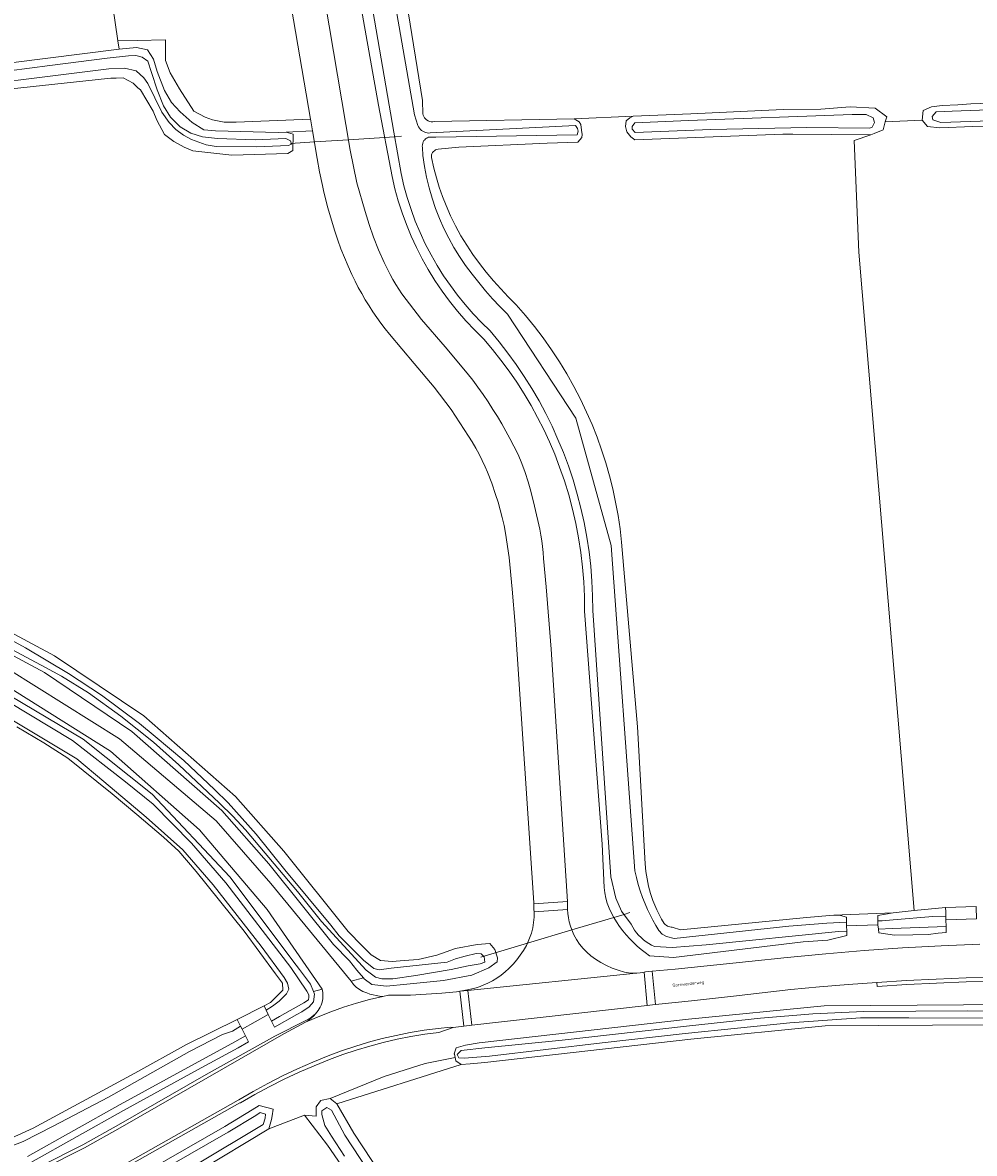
# Model space of a CAD drawing. Header units: metres. Extents: x 229229 to 231729, y 593167 to 595667.
# Tile 13 of 256: x 229890 to 230032, y 593499 to 593667. Entities that reach past the tile are written whole.
import ezdxf
from ezdxf.enums import TextEntityAlignment as Align

# ---------------------------------------------------------------- set-up
doc = ezdxf.new("R2010")
doc.units = ezdxf.units.M
for name, color, linetype, lineweight in [('B-WE-GR-BOUWLAND-GV', 80, 'Continuous', 13), ('B-WE-GR-GRAS-GV', 60, 'Continuous', 13), ('B-WE-GR-GROENVOORZIENING-GV', 80, 'Continuous', 18), ('B-WE-KW-KUNSTWERK_DUIKER-G', 170, 'Continuous', 18), ('B-WE-OG-TERREIN_CULTUURSCHEIDING-GV', 7, 'Continuous', 18), ('B-WE-OG-TOPOGRAFIE-T18', 10, 'Continuous', 18), ('B-WE-OG-WATER-GV', 130, 'Continuous', 18), ('B-WE-OG-WATER_SLOOT-GV', 120, 'Continuous', 18), ('B-WE-VH-VERHARDING_ASFALT-GV', 252, 'Continuous', 18), ('B-WE-VH-VERHARDING_GESLOTEN-GV', 252, 'Continuous', 18), ('B-WE-VH-VERHARDING_HALFVERHARDING-GV', 252, 'Continuous', 18)]:
    doc.layers.add(name, color=color, linetype=linetype, lineweight=lineweight)
doc.styles.add('NLCS-ISO-M250-T18', font='NLCS-ISO.ttf', dxfattribs={"height": 0.45})

msp = doc.modelspace()

# ---------------------------------------------------------------- linework, layer by layer
at = {"layer": 'B-WE-GR-BOUWLAND-GV'}
msp.add_lwpolyline([(229938.857, 593495.394), (229935.754, 593499.875), (229932.331, 593504.353), (229926.994, 593502.308), (229916.597, 593496.046)], dxfattribs=at)
at = {"layer": 'B-WE-GR-GRAS-GV'}
for points in [[(229787.692, 593647.948), (229792.243, 593647.742), (229792.12, 593648.76), (229791.75, 593650.996), (229794.854, 593651.403), (229800.78, 593651.43), (229809.208, 593651.896), (229831.884, 593654.672), (229861.64, 593657.927), (229904.649, 593663.34), (229904.479, 593664.62), (229898.933, 593702.555)], [(229945.375, 593683.796), (229948.34, 593665.518), (229949.903, 593655.68), (229949.995, 593653.725), (229950.044, 593653.514), (229950.124, 593653.314), (229950.233, 593653.128), (229950.37, 593652.961), (229950.531, 593652.817), (229950.746, 593652.682), (229950.982, 593652.587), (229951.231, 593652.536), (229951.485, 593652.531), (229951.736, 593652.572), (229972.537, 593652.97), (229981.38, 593653.355), (229989.943, 593653.728), (230003.735, 593654.367), (230009.342, 593654.424), (230013.717, 593654.767), (230017.476, 593654.576), (230019.192, 593653.282), (230018.968, 593652.491), (230024.467, 593652.769), (230024.655, 593654.217), (230025.865, 593654.756), (230027.458, 593654.935), (230029.782, 593655.026), (230031.753, 593655.181), (230048.43, 593655.82)], [(229878.377, 593581.757), (229895.029, 593572.844), (229908.346, 593563.892), (229922.032, 593551.854), (229929.214, 593543.711), (229938.813, 593531.736), (229940.922, 593529.617), (229942.26, 593528.252), (229943.674, 593527.429), (229945.392, 593527.257), (229947.174, 593527.397), (229949.267, 593527.54), (229952.086, 593528.184), (229954.842, 593529.186), (229958.076, 593529.802), (229959.967, 593529.938), (229960.742, 593529.05), (229961.106, 593527.82), (229961.06, 593527.205), (229959.801, 593526.293), (229957.279, 593525.223), (229953.056, 593524.447), (229947.602, 593523.861), (229944.564, 593523.6), (229942.346, 593523.834), (229941.243, 593524.674), (229941.111, 593524.832), (229939.258, 593524.317), (229939.624, 593523.847), (229940.049, 593523.43), (229940.526, 593523.073), (229941.046, 593522.783), (229941.6, 593522.564), (229942.07, 593522.41), (229942.547, 593522.283), (229943.031, 593522.181), (229943.519, 593522.107), (229944.011, 593522.059), (229944.841, 593522.23), (229948.113, 593522.222), (229952.808, 593522.54), (229954.992, 593522.75), (229955.247, 593522.792), (229956.646, 593523.02), (229957.306, 593523.163), (229957.913, 593523.33), (229958.51, 593523.528), (229959.097, 593523.756), (229959.671, 593524.015), (229960.355, 593524.373), (229961.016, 593524.773), (229961.649, 593525.215), (229962.253, 593525.697), (229962.825, 593526.216), (229963.43, 593526.839), (229963.995, 593527.499), (229964.518, 593528.193), (229964.997, 593528.918), (229965.429, 593529.672), (229965.589, 593529.986), (229965.911, 593530.723), (229966.172, 593531.483), (229966.37, 593532.262), (229966.503, 593533.055), (229966.572, 593533.856), (229966.574, 593534.66), (229966.552, 593535.037), (229966.544, 593535.879), (229966.543, 593536.035), (229963.74, 593577.534), (229963.306, 593582.78), (229962.836, 593587.516), (229962.333, 593591.147), (229962.093, 593592.318), (229961.824, 593593.484), (229961.525, 593594.642), (229961.197, 593595.792), (229960.84, 593596.933), (229960.261, 593598.599), (229959.62, 593600.243), (229959.276, 593601.055), (229958.844, 593602.005), (229958.381, 593602.939), (229957.885, 593603.857), (229957.359, 593604.758), (229956.802, 593605.641), (229954.202, 593609.624), (229951.677, 593612.95), (229948.685, 593616.469), (229944.989, 593620.832), (229944.341, 593621.646), (229943.713, 593622.476), (229943.105, 593623.321), (229942.518, 593624.18), (229941.952, 593625.053), (229941.393, 593625.962), (229940.857, 593626.885), (229940.344, 593627.821), (229939.854, 593628.77), (229939.387, 593629.73), (229938.811, 593630.997), (229938.267, 593632.278), (229937.757, 593633.572), (229937.281, 593634.88), (229936.838, 593636.199), (229936.478, 593637.352), (229935.809, 593639.673), (229935.211, 593642.013), (229934.979, 593643.018), (229934.562, 593645.037), (229934.209, 593647.068), (229933.522, 593651.15), (229929.602, 593650.974), (229930.638, 593650.661), (229930.596, 593648.227), (229929.809, 593647.796), (229921.476, 593647.551), (229915.665, 593648.193), (229914.348, 593648.734), (229912.799, 593649.583), (229911.451, 593650.636), (229910.262, 593652.767), (229909.743, 593654.081), (229907.862, 593657.289), (229907.46, 593657.595), (229906.751, 593658.277), (229905.242, 593659.086), (229904.216, 593659.035), (229903.432, 593659.013), (229902.933, 593658.981), (229869.125, 593655.325)], [(230039.237, 593651.916), (230032.031, 593651.82), (230027.141, 593651.634), (230025.301, 593651.832), (230024.467, 593652.769), (230018.968, 593652.491), (230018.644, 593651.344), (230017.339, 593650.79), (230016.829, 593650.58), (230014.327, 593649.727), (230015.015, 593633.059), (230023.302, 593534.847), (230027.979, 593535.31), (230032.54, 593535.483)], [(229889.524, 593501.36), (229891.83, 593502.38), (229907.015, 593510.615), (229914.724, 593514.887), (229922.276, 593518.627), (229926.28, 593520.644), (229927.255, 593521.136), (229929.09, 593522.972), (229929.025, 593524.009), (229928.011, 593525.413), (229923.303, 593531.765), (229916.14, 593540.666), (229913.549, 593543.733), (229911.26, 593545.807), (229907.308, 593549.178), (229903.637, 593552.289), (229896.985, 593557.604), (229893.422, 593559.894), (229889.405, 593562.249)], [(230076.589, 593479.578), (230076.324, 593502.861), (230074.676, 593519.336), (230067.748, 593518.747), (230065.21, 593518.433), (230060.346, 593518.275), (230058.12, 593517.955), (230010.031, 593517.661), (229989.948, 593515.689), (229959.208, 593512.197), (229957.035, 593511.985), (229955.711, 593511.891), (229937.137, 593506.024), (229939.682, 593501.659), (229945.059, 593493.477)]]:
    msp.add_lwpolyline(points, dxfattribs=at)
for points in [[(229933.266, 593652.67), (229933.222, 593652.928), (229922.12, 593652.461), (229920.321, 593652.461), (229918.574, 593652.832), (229917.516, 593653.202), (229915.823, 593654.102), (229913.653, 593657.435), (229912.277, 593659.817), (229911.589, 593661.669), (229911.589, 593664.738), (229907.372, 593664.668), (229904.479, 593664.62), (229904.649, 593663.34), (229907.25, 593663.593), (229908.875, 593663.231), (229909.795, 593661.849), (229910.341, 593660.017), (229911.408, 593657.2), (229912.48, 593655.414), (229913.75, 593653.986), (229915.575, 593652.438), (229917.281, 593651.345), (229919.013, 593651.173), (229928.398, 593650.92), (229929.602, 593650.974), (229933.522, 593651.15)], [(230015.015, 593633.059), (230014.327, 593649.727), (230016.829, 593650.58), (230005.191, 593650.693), (230003.678, 593650.677), (229981.632, 593649.832), (229981.018, 593650.283), (229980.392, 593651.042), (229980.223, 593651.812), (229980.295, 593652.643), (229980.849, 593653.088), (229981.38, 593653.355), (229972.537, 593652.97), (229973.316, 593652.527), (229973.535, 593652.138), (229973.668, 593651.285), (229973.771, 593650.62), (229973.705, 593650.154), (229973.109, 593649.505), (229968.524, 593649.329), (229955.361, 593648.754), (229952.248, 593648.416), (229952.052, 593648.383), (229951.866, 593648.314), (229951.696, 593648.212), (229951.548, 593648.081), (229951.426, 593647.925), (229951.34, 593647.758), (229951.284, 593647.579), (229951.26, 593647.393), (229951.27, 593647.206), (229951.632, 593645.593), (229952.006, 593644.176), (229952.434, 593642.774), (229952.915, 593641.39), (229953.448, 593640.025), (229954.118, 593638.496), (229954.854, 593636.998), (229955.654, 593635.533), (229956.517, 593634.105), (229957.441, 593632.715), (229958.425, 593631.366), (229959.442, 593630.075), (229960.499, 593628.815), (229961.594, 593627.588), (229962.726, 593626.395), (229963.894, 593625.238), (229965.303, 593623.63), (229966.656, 593621.973), (229967.951, 593620.271), (229969.186, 593618.525), (229970.361, 593616.737), (229971.472, 593614.91), (229972.521, 593613.046), (229973.504, 593611.147), (229974.421, 593609.214), (229975.224, 593607.362), (229975.968, 593605.485), (229976.649, 593603.584), (229977.268, 593601.663), (229977.824, 593599.722), (229978.317, 593597.764), (229978.745, 593595.791), (229979.109, 593593.805), (229979.408, 593591.808), (229979.642, 593589.803), (229982.009, 593562.291), (229983.172, 593541.806), (229983.269, 593540.692), (229983.432, 593539.585), (229983.662, 593538.49), (229983.956, 593537.411), (229984.315, 593536.352), (229984.596, 593535.642), (229984.905, 593534.945), (229985.243, 593534.261), (229985.608, 593533.591), (229986.001, 593532.937), (229986.128, 593532.798), (229986.271, 593532.675), (229986.503, 593532.531), (229986.667, 593532.46), (229986.838, 593532.409), (229987.014, 593532.379), (229987.193, 593532.369), (229988.409, 593531.968), (230006.702, 593533.792), (230009.524, 593534.01), (230011.279, 593534.163), (230020.18, 593534.538), (230023.302, 593534.847)], [(230032.561, 593534.893), (230032.54, 593535.483), (230027.979, 593535.31), (230027.997, 593534.674), (230028.017, 593534.004), (230028.033, 593533.46), (230032.606, 593533.623), (230032.588, 593534.132)], [(230017.847, 593534.122), (230020.18, 593534.538), (230011.279, 593534.163), (230012.32, 593534.134), (230013.169, 593533.872), (230013.196, 593533.107), (230013.214, 593532.596), (230017.887, 593532.735), (230017.87, 593533.319)], [(229922.276, 593518.627), (229922.78, 593517.618), (229923.001, 593517.176), (229926.896, 593519.378), (229926.585, 593520.017), (229926.28, 593520.644)], [(229937.137, 593506.024), (229955.711, 593511.891), (229954.908, 593512.463), (229954.792, 593512.96), (229950.302, 593512.046), (229944.224, 593510.094), (229936.129, 593506.811)]]:
    msp.add_lwpolyline(points, close=True, dxfattribs=at)
at = {"layer": 'B-WE-GR-GROENVOORZIENING-GV'}
for points in [[(230032.606, 593533.623), (230028.033, 593533.46), (230028.062, 593532.493), (230028.089, 593531.565), (230026.86, 593531.472), (230025.443, 593531.308), (230023.093, 593531.23), (230020.377, 593531.189), (230018.009, 593531.516), (230017.954, 593532.063), (230017.887, 593532.735), (230013.214, 593532.596), (230013.243, 593531.796), (230013.266, 593531.157), (230010.385, 593530.424), (230006.725, 593530.211), (229987.377, 593527.845), (229983.803, 593528.129), (229983.171, 593528.58), (229982.559, 593529.058), (229981.969, 593529.563), (229981.401, 593530.093), (229980.857, 593530.647), (229980.324, 593531.24), (229979.819, 593531.857), (229979.342, 593532.496), (229978.894, 593533.156), (229978.476, 593533.835), (229978.115, 593534.482), (229977.77, 593535.207), (229977.489, 593535.96), (229977.274, 593536.733), (229977.127, 593537.523), (229977.048, 593538.322), (229976.756, 593544.773), (229974.11, 593579.519), (229974.09, 593581.713), (229973.992, 593583.905), (229973.814, 593586.092), (229973.558, 593588.271), (229973.223, 593590.44), (229972.81, 593592.595), (229972.319, 593594.734), (229971.752, 593596.853), (229971.108, 593598.951), (229970.389, 593601.024), (229969.659, 593602.916), (229968.865, 593604.782), (229968.01, 593606.621), (229967.094, 593608.43), (229966.118, 593610.208), (229965.083, 593611.952), (229963.991, 593613.661), (229962.842, 593615.332), (229961.638, 593616.964), (229960.381, 593618.555), (229959.071, 593620.103), (229957.709, 593621.433), (229956.403, 593622.818), (229955.155, 593624.254), (229953.966, 593625.741), (229952.839, 593627.274), (229951.776, 593628.853), (229950.778, 593630.473), (229949.863, 593632.102), (229949.015, 593633.766), (229948.234, 593635.462), (229947.522, 593637.189), (229946.88, 593638.942), (229946.308, 593640.72), (229945.808, 593642.52), (229945.381, 593644.338), (229943.339, 593655.024), (229934.945, 593702.295)], [(229934.73, 593674.224), (229939.152, 593648.286), (229940.136, 593643.405), (229941.356, 593639.127), (229941.954, 593637.2), (229942.627, 593635.297), (229943.375, 593633.413), (229944.2, 593631.551), (229945.097, 593629.723), (229945.496, 593628.985), (229945.924, 593628.262), (229946.379, 593627.557), (229946.862, 593626.871), (229949.796, 593623.031), (229953.32, 593618.955), (229956.609, 593615.04), (229957.414, 593613.984), (229958.198, 593612.914), (229958.962, 593611.828), (229959.705, 593610.728), (229960.428, 593609.615), (229961.094, 593608.546), (229961.74, 593607.466), (229962.367, 593606.374), (229962.975, 593605.271), (229963.563, 593604.158), (229964.192, 593602.866), (229964.76, 593601.545), (229965.266, 593600.2), (229965.708, 593598.832), (229966.086, 593597.445), (229966.637, 593595.167), (229967.421, 593591.741), (229967.595, 593590.881), (229967.736, 593590.016), (229967.845, 593589.145), (229967.922, 593588.272), (229967.966, 593587.396), (229968.383, 593583.126), (229969.109, 593573.863), (229971.542, 593536.226), (229971.558, 593535.036), (229971.603, 593534.406), (229971.691, 593533.781), (229971.82, 593533.163), (229971.991, 593532.556), (229972.203, 593531.961), (229972.521, 593531.246), (229972.915, 593530.531), (229973.369, 593529.853), (229973.882, 593529.218), (229974.448, 593528.63), (229975.063, 593528.093), (229975.722, 593527.612), (229976.534, 593527.112), (229977.378, 593526.668), (229978.25, 593526.282), (229979.145, 593525.956), (229980.061, 593525.691), (229980.643, 593525.573), (229981.233, 593525.512), (229981.826, 593525.507), (229981.889, 593525.513), (229982.418, 593525.56), (229983.001, 593525.67), (229983.184, 593525.717), (229984.206, 593525.814), (229987.634, 593526.142), (229998.628, 593527.269), (230004.354, 593527.879), (230010.087, 593528.419), (230015.826, 593528.887), (230021.571, 593529.283), (230027.32, 593529.608), (230033.073, 593529.862)], [(229778.32, 593644.779), (229797.264, 593630.062), (229820.582, 593612.091), (229862.253, 593580.291), (229870.349, 593575.44), (229886.59, 593567.944), (229899.306, 593560.435), (229909.601, 593552.218), (229921.183, 593539.886), (229931.06, 593526.732), (229931.58, 593526.048), (229933.237, 593523.903), (229933.668, 593522.773), (229934.977, 593523.115), (229926.731, 593534.994), (229916.658, 593546.917), (229903.359, 593558.622), (229887.306, 593568.731), (229868.033, 593578.33), (229851.368, 593589.819), (229808.984, 593623.13), (229763.586, 593658.394)], [(229888.203, 593570.836), (229904.717, 593560.486), (229919.12, 593548.259), (229927.292, 593538.918), (229939.258, 593524.317), (229941.111, 593524.832), (229940.148, 593525.987), (229939.04, 593527.354), (229936.636, 593529.816), (229926.999, 593541.838), (229919.976, 593549.801), (229906.573, 593561.589), (229893.522, 593570.362), (229876.904, 593579.255)], [(229893.041, 593496.766), (229899.248, 593499.91), (229904.574, 593502.902), (229917.647, 593510.398), (229927.868, 593516.123), (229932.538, 593518.482), (229932.845, 593518.647), (229933.143, 593518.829), (229933.429, 593519.027), (229933.704, 593519.242), (229933.966, 593519.472), (229934.156, 593519.708), (229934.334, 593519.953), (229934.5, 593520.207), (229934.653, 593520.468), (229934.793, 593520.737), (229934.942, 593521.197), (229935.036, 593521.672), (229935.074, 593522.154), (229935.054, 593522.637), (229934.977, 593523.115), (229933.668, 593522.773), (229933.807, 593522.409), (229933.656, 593521.232), (229933.002, 593520.509), (229931.915, 593519.768), (229931.188, 593519.371), (229927.831, 593517.46), (229927.392, 593518.361), (229926.896, 593519.378), (229923.001, 593517.176), (229923.505, 593516.167), (229923.953, 593515.272), (229922.407, 593514.399), (229916.341, 593511.083), (229905.3, 593505.048), (229891.468, 593497.297)], [(230035.482, 593524.306), (230031.052, 593524.21), (230026.623, 593524.05), (230022.197, 593523.828), (230017.774, 593523.542), (230017.731, 593524.14), (230013.444, 593523.826), (230009.161, 593523.466), (230004.882, 593523.061), (230000.607, 593522.609), (229996.338, 593522.111), (229990.059, 593521.393), (229984.687, 593520.835), (229984.648, 593520.831), (229983.458, 593520.697), (229957.307, 593517.75), (229956.095, 593517.615), (229954.485, 593517.434), (229952.368, 593516.693), (229950.279, 593516.413), (229948.2, 593516.068), (229946.133, 593515.657), (229944.08, 593515.181), (229942.044, 593514.64), (229940.025, 593514.035), (229938.026, 593513.366), (229936.05, 593512.634), (229933.761, 593511.717), (229931.499, 593510.736), (229929.265, 593509.693), (229927.06, 593508.589), (229924.888, 593507.423), (229922.748, 593506.198), (229922.669, 593506.157), (229904.266, 593495.77)], [(229905.973, 593494.359), (229920.407, 593502.653), (229924.531, 593505.127), (229925.536, 593505.798), (229927.632, 593505.231), (229927.488, 593504.257), (229927.405, 593503.699), (229926.994, 593502.308), (229932.331, 593504.353), (229934.047, 593504.209), (229934.034, 593505.56), (229934.695, 593506.484), (229934.726, 593506.527), (229936.129, 593506.811), (229944.224, 593510.094), (229950.302, 593512.046), (229954.792, 593512.96), (229954.675, 593513.457), (229954.668, 593513.488), (229954.943, 593514.383), (229956.33, 593514.789), (229958.395, 593515.107), (229989.612, 593518.671), (230009.87, 593520.659), (230058.346, 593520.971)]]:
    msp.add_lwpolyline(points, dxfattribs=at)
at = {"layer": 'B-WE-KW-KUNSTWERK_DUIKER-G'}
for points in [[(229946.799, 593650.355), (229945.756, 593650.289), (229944.262, 593650.194), (229938.885, 593649.854), (229933.794, 593649.531), (229930.213, 593649.304)], [(229980.859, 593534.546), (229979.998, 593534.289), (229978.476, 593533.835), (229972.203, 593531.961), (229965.589, 593529.986), (229958.647, 593527.913)]]:
    msp.add_lwpolyline(points, dxfattribs=at)
at = {"layer": 'B-WE-OG-TERREIN_CULTUURSCHEIDING-GV'}
msp.add_lwpolyline([(229898.933, 593702.555), (229904.479, 593664.62), (229907.372, 593664.668), (229911.589, 593664.738), (229911.589, 593661.669), (229912.277, 593659.817), (229913.653, 593657.435), (229915.823, 593654.102), (229917.516, 593653.202), (229918.574, 593652.832), (229920.321, 593652.461), (229922.12, 593652.461), (229933.222, 593652.928), (229924.961, 593701.202)], dxfattribs=at)
at = {"layer": 'B-WE-OG-WATER-GV'}
for points in [[(229935.128, 593711.805), (229945.636, 593650.956), (229946.741, 593644.79), (229947.158, 593642.989), (229947.651, 593641.207), (229948.217, 593639.447), (229948.855, 593637.712), (229949.566, 593636.005), (229950.346, 593634.329), (229951.196, 593632.687), (229952.113, 593631.082), (229953.068, 593629.56), (229954.083, 593628.078), (229955.158, 593626.638), (229956.29, 593625.242), (229957.477, 593623.894), (229958.718, 593622.594), (229960.01, 593621.346), (229961.371, 593619.708), (229962.676, 593618.024), (229963.923, 593616.298), (229965.112, 593614.53), (229966.242, 593612.724), (229967.309, 593610.881), (229968.315, 593609.004), (229969.257, 593607.093), (229970.134, 593605.152), (229970.946, 593603.183), (229971.691, 593601.187), (229972.389, 593599.104), (229973.015, 593596.997), (229973.567, 593594.87), (229974.046, 593592.725), (229974.45, 593590.565), (229974.779, 593588.392), (229975.032, 593586.209), (229975.21, 593584.019), (229975.312, 593581.824), (229975.338, 593579.626), (229978.024, 593539.884), (229978.754, 593536.69), (229979.635, 593534.793), (229981.052, 593532.822), (229981.286, 593532.38), (229981.553, 593531.956), (229981.851, 593531.553), (229982.177, 593531.173), (229982.531, 593530.819), (229982.898, 593530.502), (229983.286, 593530.211), (229983.694, 593529.95), (229984.12, 593529.718), (229984.561, 593529.518), (229987.192, 593529.358), (229992.243, 593529.729), (230012.022, 593531.727), (230013.243, 593531.796), (230013.214, 593532.596), (230013.196, 593533.107), (230010.236, 593532.973), (230004.565, 593532.522), (229987.475, 593530.68), (229986.336, 593530.989), (229985.681, 593531.329), (229985.211, 593531.867), (229984.749, 593532.635), (229984.312, 593533.417), (229983.9, 593534.212), (229983.514, 593535.021), (229983.153, 593535.841), (229982.77, 593536.804), (229982.421, 593537.781), (229982.11, 593538.769), (229981.835, 593539.769), (229981.597, 593540.778), (229978.09, 593589.314), (229972.817, 593608.33), (229962.597, 593623.835), (229961.479, 593624.971), (229960.391, 593626.135), (229959.334, 593627.326), (229958.307, 593628.545), (229957.313, 593629.79), (229956.356, 593631.079), (229955.457, 593632.409), (229954.617, 593633.777), (229953.839, 593635.181), (229953.123, 593636.618), (229952.472, 593638.085), (229951.887, 593639.579), (229951.36, 593641.122), (229950.903, 593642.687), (229950.517, 593644.271), (229950.203, 593645.87), (229949.96, 593647.482), (229949.918, 593648.674), (229949.897, 593648.889), (229949.91, 593649.106), (229949.957, 593649.318), (229950.037, 593649.52), (229950.148, 593649.706), (229950.258, 593649.842), (229950.384, 593649.963), (229950.525, 593650.066), (229950.677, 593650.151), (229950.84, 593650.216), (229951.906, 593650.211), (229973.003, 593650.59), (229973.158, 593651.116), (229973.048, 593651.541), (229972.768, 593651.963), (229951.056, 593650.853), (229950.831, 593650.848), (229950.607, 593650.872), (229950.387, 593650.924), (229950.176, 593651.003), (229949.976, 593651.108), (229949.79, 593651.239), (229949.621, 593651.393), (229949.474, 593651.567), (229949.35, 593651.758), (229949.251, 593651.964), (229948.718, 593653.58), (229932.307, 593747.725)], [(229875.291, 593656.944), (229903.143, 593660.429), (229905.482, 593660.536), (229907.199, 593660.128), (229908.358, 593659.097), (229908.938, 593658.239), (229911.035, 593653.962), (229912.13, 593652.438), (229913.096, 593651.364), (229914.255, 593650.505), (229915.457, 593649.882), (229917.624, 593649.066), (229919.127, 593648.852), (229925.175, 593648.791), (229929.95, 593648.965), (229930.374, 593649.168), (229930.242, 593649.681), (229929.519, 593650.046), (229924.964, 593649.844), (229919.33, 593650.032), (229917.077, 593650.295), (229915.349, 593650.821), (229913.771, 593651.76), (229912.307, 593653.226), (229911.292, 593654.917), (229910.316, 593657.284), (229909.489, 593659.877), (229908.926, 593661.568), (229908.079, 593662.15), (229907.134, 593662.407), (229906.04, 593662.365), (229902.885, 593661.999), (229894.341, 593660.935), (229885.174, 593659.728)], [(230088.864, 593656.317), (230028.944, 593654.117), (230026.578, 593654.004), (230025.977, 593653.29), (230026.052, 593652.802), (230027.254, 593652.426), (230052.232, 593653.253)], [(229888.021, 593574.17), (229893.661, 593571.135), (229896.077, 593569.846), (229900.11, 593567.336), (229904.896, 593563.857), (229909.79, 593559.971), (229913.581, 593556.618), (229919.643, 593550.894), (229921.618, 593548.94), (229923.528, 593546.9), (229931.282, 593537.709), (229934.845, 593533.243), (229941.536, 593525.952), (229942.931, 593524.922), (229943.833, 593524.664), (229945.485, 593524.664), (229948.919, 593525.179), (229954.227, 593526.043), (229956.755, 593526.612), (229958.532, 593526.909), (229959.238, 593527.182), (229959.147, 593527.979), (229958.691, 593528.412), (229957.94, 593528.458), (229956.277, 593528.048), (229954.842, 593527.66), (229953.614, 593527.176), (229945.238, 593526.253), (229943.456, 593526.039), (229942.641, 593526.232), (229941.138, 593527.456), (229937.49, 593531.106), (229936.245, 593532.695), (229929.389, 593540.942), (229925.111, 593546.231), (229920.938, 593550.945), (229918.877, 593552.921), (229914.291, 593557.256), (229910.02, 593560.842), (229907.702, 593562.753), (229902.033, 593566.991), (229897.113, 593570.222), (229890.69, 593574.055), (229885.018, 593577.136)], [(229886.34, 593564.655), (229898.352, 593557.473), (229902.396, 593554.108), (229908.669, 593548.815), (229914.187, 593543.938), (229918.674, 593538.691), (229925.853, 593529.551), (229929.281, 593524.889), (229929.777, 593524.009), (229929.962, 593523.145), (229929.617, 593522.416), (229928.555, 593521.342), (229927.531, 593520.614), (229926.585, 593520.017), (229926.896, 593519.378), (229927.392, 593518.361), (229928.603, 593519.044), (229932.23, 593521.118), (229932.909, 593521.525), (229932.983, 593521.932), (229932.958, 593522.29), (229932.662, 593522.834), (229930.292, 593526.389), (229920.577, 593539.015), (229915.459, 593544.913), (229909.746, 593550.713), (229905.621, 593554.064), (229897.712, 593560.223), (229888.038, 593566.045)], [(230044.963, 593519.817), (230031.289, 593519.895), (230015.777, 593519.82), (230008.149, 593519.465), (230000.374, 593518.789), (229989.745, 593517.661), (229970.742, 593515.532), (229959.237, 593514.372), (229955.696, 593513.986), (229955.095, 593513.385), (229955.353, 593512.891), (229956.147, 593512.826), (229959.946, 593513.127), (229976.742, 593515.127), (229989.137, 593516.517), (230004.725, 593518.133), (230015.286, 593518.854), (230022.498, 593518.854), (230051.924, 593518.74)], [(229890.985, 593498.173), (229904.816, 593505.923), (229915.441, 593511.731), (229921.921, 593515.273), (229923.505, 593516.167), (229923.001, 593517.176), (229922.78, 593517.618), (229921.567, 593516.853), (229920.099, 593516.356), (229915.175, 593513.85), (229903.076, 593507.036), (229894.828, 593502.707), (229890.331, 593500.391), (229887.884, 593499.465), (229877.806, 593494.923)], [(229916.086, 593496.905), (229926.145, 593502.964), (229926.426, 593503.915), (229926.512, 593504.498), (229925.713, 593504.714), (229925.066, 593504.282), (229920.913, 593501.791), (229906.478, 593493.496)], [(229941.765, 593496.156), (229938.331, 593501.353), (229936.357, 593505.067), (229935.648, 593505.475), (229934.919, 593504.982), (229934.919, 593504.445), (229935.327, 593502.791), (229936.357, 593501.224), (229938.295, 593498.21)]]:
    msp.add_lwpolyline(points, dxfattribs=at)
for points in [[(230007.293, 593651.688), (230016.698, 593651.574), (230017.033, 593651.732), (230017.371, 593652.409), (230017.183, 593653.123), (230016.132, 593653.611), (230014.028, 593653.611), (229989.614, 593652.709), (229981.632, 593652.355), (229981.21, 593651.836), (229981.186, 593651.427), (229981.644, 593650.927), (229992.961, 593651.368)], [(230017.954, 593532.063), (230019.985, 593532.178), (230028.062, 593532.493), (230028.033, 593533.46), (230028.017, 593534.004), (230026.087, 593533.95), (230020.152, 593533.461), (230018.537, 593533.349), (230017.87, 593533.319), (230017.887, 593532.735)]]:
    msp.add_lwpolyline(points, close=True, dxfattribs=at)
at = {"layer": 'B-WE-OG-WATER_SLOOT-GV'}
for points in [[(229932.307, 593747.725), (229948.718, 593653.58), (229949.251, 593651.964), (229949.35, 593651.758), (229949.474, 593651.567), (229949.621, 593651.393), (229949.79, 593651.239), (229949.976, 593651.108), (229950.176, 593651.003), (229950.387, 593650.924), (229950.607, 593650.872), (229950.831, 593650.848), (229951.056, 593650.853), (229972.768, 593651.963), (229973.048, 593651.541), (229973.158, 593651.116), (229973.003, 593650.59), (229951.906, 593650.211), (229950.84, 593650.216), (229950.677, 593650.151), (229950.525, 593650.066), (229950.384, 593649.963), (229950.258, 593649.842), (229950.148, 593649.706), (229950.037, 593649.52), (229949.957, 593649.318), (229949.91, 593649.106), (229949.897, 593648.889), (229949.918, 593648.674), (229949.96, 593647.482), (229950.203, 593645.87), (229950.517, 593644.271), (229950.903, 593642.687), (229951.36, 593641.122), (229951.887, 593639.579), (229952.472, 593638.085), (229953.123, 593636.618), (229953.839, 593635.181), (229954.617, 593633.777), (229955.457, 593632.409), (229956.356, 593631.079), (229957.313, 593629.79), (229958.307, 593628.545), (229959.334, 593627.326), (229960.391, 593626.135), (229961.479, 593624.971), (229962.597, 593623.835), (229972.817, 593608.33), (229978.09, 593589.314), (229981.597, 593540.778), (229981.835, 593539.769), (229982.11, 593538.769), (229982.421, 593537.781), (229982.77, 593536.804), (229983.153, 593535.841), (229983.514, 593535.021), (229983.9, 593534.212), (229984.312, 593533.417), (229984.749, 593532.635), (229985.211, 593531.867), (229985.681, 593531.329), (229986.336, 593530.989), (229987.475, 593530.68), (230004.565, 593532.522), (230010.236, 593532.973), (230013.196, 593533.107), (230013.169, 593533.872), (230012.32, 593534.134), (230011.279, 593534.163), (230009.524, 593534.01), (230006.702, 593533.792), (229988.409, 593531.968), (229987.193, 593532.369), (229987.014, 593532.379), (229986.838, 593532.409), (229986.667, 593532.46), (229986.503, 593532.531), (229986.271, 593532.675), (229986.128, 593532.798), (229986.001, 593532.937), (229985.608, 593533.591), (229985.243, 593534.261), (229984.905, 593534.945), (229984.596, 593535.642), (229984.315, 593536.352), (229983.956, 593537.411), (229983.662, 593538.49), (229983.432, 593539.585), (229983.269, 593540.692), (229983.172, 593541.806), (229982.009, 593562.291), (229979.642, 593589.803), (229979.408, 593591.808), (229979.109, 593593.805), (229978.745, 593595.791), (229978.317, 593597.764), (229977.824, 593599.722), (229977.268, 593601.663), (229976.649, 593603.584), (229975.968, 593605.485), (229975.224, 593607.362), (229974.421, 593609.214), (229973.504, 593611.147), (229972.521, 593613.046), (229971.472, 593614.91), (229970.361, 593616.737), (229969.186, 593618.525), (229967.951, 593620.271), (229966.656, 593621.973), (229965.303, 593623.63), (229963.894, 593625.238), (229962.726, 593626.395), (229961.594, 593627.588), (229960.499, 593628.815), (229959.442, 593630.075), (229958.425, 593631.366), (229957.441, 593632.715), (229956.517, 593634.105), (229955.654, 593635.533), (229954.854, 593636.998), (229954.118, 593638.496), (229953.448, 593640.025), (229952.915, 593641.39), (229952.434, 593642.774), (229952.006, 593644.176), (229951.632, 593645.593), (229951.27, 593647.206), (229951.26, 593647.393), (229951.284, 593647.579), (229951.34, 593647.758), (229951.426, 593647.925), (229951.548, 593648.081), (229951.696, 593648.212), (229951.866, 593648.314), (229952.052, 593648.383), (229952.248, 593648.416), (229955.361, 593648.754), (229968.524, 593649.329), (229973.109, 593649.505), (229973.705, 593650.154), (229973.771, 593650.62), (229973.668, 593651.285), (229973.535, 593652.138), (229973.316, 593652.527), (229972.537, 593652.97), (229951.736, 593652.572), (229951.485, 593652.531), (229951.231, 593652.536), (229950.982, 593652.587), (229950.746, 593652.682), (229950.531, 593652.817), (229950.37, 593652.961), (229950.233, 593653.128), (229950.124, 593653.314), (229950.044, 593653.514), (229949.995, 593653.725), (229949.903, 593655.68), (229948.34, 593665.518), (229945.375, 593683.796)], [(229934.945, 593702.295), (229943.339, 593655.024), (229945.381, 593644.338), (229945.808, 593642.52), (229946.308, 593640.72), (229946.88, 593638.942), (229947.522, 593637.189), (229948.234, 593635.462), (229949.015, 593633.766), (229949.863, 593632.102), (229950.778, 593630.473), (229951.776, 593628.853), (229952.839, 593627.274), (229953.966, 593625.741), (229955.155, 593624.254), (229956.403, 593622.818), (229957.709, 593621.433), (229959.071, 593620.103), (229960.381, 593618.555), (229961.638, 593616.964), (229962.842, 593615.332), (229963.991, 593613.661), (229965.083, 593611.952), (229966.118, 593610.208), (229967.094, 593608.43), (229968.01, 593606.621), (229968.865, 593604.782), (229969.659, 593602.916), (229970.389, 593601.024), (229971.108, 593598.951), (229971.752, 593596.853), (229972.319, 593594.734), (229972.81, 593592.595), (229973.223, 593590.44), (229973.558, 593588.271), (229973.814, 593586.092), (229973.992, 593583.905), (229974.09, 593581.713), (229974.11, 593579.519), (229976.756, 593544.773), (229977.048, 593538.322), (229977.127, 593537.523), (229977.274, 593536.733), (229977.489, 593535.96), (229977.77, 593535.207), (229978.115, 593534.482), (229978.476, 593533.835), (229978.894, 593533.156), (229979.342, 593532.496), (229979.819, 593531.857), (229980.324, 593531.24), (229980.857, 593530.647), (229981.401, 593530.093), (229981.969, 593529.563), (229982.559, 593529.058), (229983.171, 593528.58), (229983.803, 593528.129), (229987.377, 593527.845), (230006.725, 593530.211), (230010.385, 593530.424), (230013.266, 593531.157), (230013.243, 593531.796), (230012.022, 593531.727), (229992.243, 593529.729), (229987.192, 593529.358), (229984.561, 593529.518), (229984.12, 593529.718), (229983.694, 593529.95), (229983.286, 593530.211), (229982.898, 593530.502), (229982.531, 593530.819), (229982.177, 593531.173), (229981.851, 593531.553), (229981.553, 593531.956), (229981.286, 593532.38), (229981.052, 593532.822), (229979.635, 593534.793), (229978.754, 593536.69), (229978.024, 593539.884), (229975.338, 593579.626), (229975.312, 593581.824), (229975.21, 593584.019), (229975.032, 593586.209), (229974.779, 593588.392), (229974.45, 593590.565), (229974.046, 593592.725), (229973.567, 593594.87), (229973.015, 593596.997), (229972.389, 593599.104), (229971.691, 593601.187), (229970.946, 593603.183), (229970.134, 593605.152), (229969.257, 593607.093), (229968.315, 593609.004), (229967.309, 593610.881), (229966.242, 593612.724), (229965.112, 593614.53), (229963.923, 593616.298), (229962.676, 593618.024), (229961.371, 593619.708), (229960.01, 593621.346), (229958.718, 593622.594), (229957.477, 593623.894), (229956.29, 593625.242), (229955.158, 593626.638), (229954.083, 593628.078), (229953.068, 593629.56), (229952.113, 593631.082), (229951.196, 593632.687), (229950.346, 593634.329), (229949.566, 593636.005), (229948.855, 593637.712), (229948.217, 593639.447), (229947.651, 593641.207), (229947.158, 593642.989), (229946.741, 593644.79), (229945.636, 593650.956), (229935.128, 593711.805)], [(229869.125, 593655.325), (229902.933, 593658.981), (229903.432, 593659.013), (229904.216, 593659.035), (229905.242, 593659.086), (229906.751, 593658.277), (229907.46, 593657.595), (229907.862, 593657.289), (229909.743, 593654.081), (229910.262, 593652.767), (229911.451, 593650.636), (229912.799, 593649.583), (229914.348, 593648.734), (229915.665, 593648.193), (229921.476, 593647.551), (229929.809, 593647.796), (229930.596, 593648.227), (229930.638, 593650.661), (229929.602, 593650.974), (229928.398, 593650.92), (229919.013, 593651.173), (229917.281, 593651.345), (229915.575, 593652.438), (229913.75, 593653.986), (229912.48, 593655.414), (229911.408, 593657.2), (229910.341, 593660.017), (229909.795, 593661.849), (229908.875, 593663.231), (229907.25, 593663.593), (229904.649, 593663.34), (229861.64, 593657.927)], [(229885.174, 593659.728), (229894.341, 593660.935), (229902.885, 593661.999), (229906.04, 593662.365), (229907.134, 593662.407), (229908.079, 593662.15), (229908.926, 593661.568), (229909.489, 593659.877), (229910.316, 593657.284), (229911.292, 593654.917), (229912.307, 593653.226), (229913.771, 593651.76), (229915.349, 593650.821), (229917.077, 593650.295), (229919.33, 593650.032), (229924.964, 593649.844), (229929.519, 593650.046), (229930.242, 593649.681), (229930.374, 593649.168), (229929.95, 593648.965), (229925.175, 593648.791), (229919.127, 593648.852), (229917.624, 593649.066), (229915.457, 593649.882), (229914.255, 593650.505), (229913.096, 593651.364), (229912.13, 593652.438), (229911.035, 593653.962), (229908.938, 593658.239), (229908.358, 593659.097), (229907.199, 593660.128), (229905.482, 593660.536), (229903.143, 593660.429), (229875.291, 593656.944)], [(230052.232, 593653.253), (230027.254, 593652.426), (230026.052, 593652.802), (230025.977, 593653.29), (230026.578, 593654.004), (230028.944, 593654.117), (230088.864, 593656.317)], [(230048.43, 593655.82), (230031.753, 593655.181), (230029.782, 593655.026), (230027.458, 593654.935), (230025.865, 593654.756), (230024.655, 593654.217), (230024.467, 593652.769), (230025.301, 593651.832), (230027.141, 593651.634), (230032.031, 593651.82), (230039.237, 593651.916)], [(229876.904, 593579.255), (229893.522, 593570.362), (229906.573, 593561.589), (229919.976, 593549.801), (229926.999, 593541.838), (229936.636, 593529.816), (229939.04, 593527.354), (229940.148, 593525.987), (229941.111, 593524.832), (229941.243, 593524.674), (229942.346, 593523.834), (229944.564, 593523.6), (229947.602, 593523.861), (229953.056, 593524.447), (229957.279, 593525.223), (229959.801, 593526.293), (229961.06, 593527.205), (229961.106, 593527.82), (229960.742, 593529.05), (229959.967, 593529.938), (229958.076, 593529.802), (229954.842, 593529.186), (229952.086, 593528.184), (229949.267, 593527.54), (229947.174, 593527.397), (229945.392, 593527.257), (229943.674, 593527.429), (229942.26, 593528.252), (229940.922, 593529.617), (229938.813, 593531.736), (229929.214, 593543.711), (229922.032, 593551.854), (229908.346, 593563.892), (229895.029, 593572.844), (229878.377, 593581.757)], [(229885.018, 593577.136), (229890.69, 593574.055), (229897.113, 593570.222), (229902.033, 593566.991), (229907.702, 593562.753), (229910.02, 593560.842), (229914.291, 593557.256), (229918.877, 593552.921), (229920.938, 593550.945), (229925.111, 593546.231), (229929.389, 593540.942), (229936.245, 593532.695), (229937.49, 593531.106), (229941.138, 593527.456), (229942.641, 593526.232), (229943.456, 593526.039), (229945.238, 593526.253), (229953.614, 593527.176), (229954.842, 593527.66), (229956.277, 593528.048), (229957.94, 593528.458), (229958.691, 593528.412), (229959.147, 593527.979), (229959.238, 593527.182), (229958.532, 593526.909), (229956.755, 593526.612), (229954.227, 593526.043), (229948.919, 593525.179), (229945.485, 593524.664), (229943.833, 593524.664), (229942.931, 593524.922), (229941.536, 593525.952), (229934.845, 593533.243), (229931.282, 593537.709), (229923.528, 593546.9), (229921.618, 593548.94), (229919.643, 593550.894), (229913.581, 593556.618), (229909.79, 593559.971), (229904.896, 593563.857), (229900.11, 593567.336), (229896.077, 593569.846), (229893.661, 593571.135), (229888.021, 593574.17)], [(229888.038, 593566.045), (229897.712, 593560.223), (229905.621, 593554.064), (229909.746, 593550.713), (229915.459, 593544.913), (229920.577, 593539.015), (229930.292, 593526.389), (229932.662, 593522.834), (229932.958, 593522.29), (229932.983, 593521.932), (229932.909, 593521.525), (229932.23, 593521.118), (229928.603, 593519.044), (229927.392, 593518.361), (229927.831, 593517.46), (229931.188, 593519.371), (229931.915, 593519.768), (229933.002, 593520.509), (229933.656, 593521.232), (229933.807, 593522.409), (229933.668, 593522.773), (229933.237, 593523.903), (229931.58, 593526.048), (229931.06, 593526.732), (229921.183, 593539.886), (229909.601, 593552.218), (229899.306, 593560.435), (229886.59, 593567.944)], [(229889.405, 593562.249), (229893.422, 593559.894), (229896.985, 593557.604), (229903.637, 593552.289), (229907.308, 593549.178), (229911.26, 593545.807), (229913.549, 593543.733), (229916.14, 593540.666), (229923.303, 593531.765), (229928.011, 593525.413), (229929.025, 593524.009), (229929.09, 593522.972), (229927.255, 593521.136), (229926.28, 593520.644), (229926.585, 593520.017), (229927.531, 593520.614), (229928.555, 593521.342), (229929.617, 593522.416), (229929.962, 593523.145), (229929.777, 593524.009), (229929.281, 593524.889), (229925.853, 593529.551), (229918.674, 593538.691), (229914.187, 593543.938), (229908.669, 593548.815), (229902.396, 593554.108), (229898.352, 593557.473), (229886.34, 593564.655)], [(230058.346, 593520.971), (230009.87, 593520.659), (229989.612, 593518.671), (229958.395, 593515.107), (229956.33, 593514.789), (229954.943, 593514.383), (229954.668, 593513.488), (229954.675, 593513.457), (229954.792, 593512.96), (229954.908, 593512.463), (229955.711, 593511.891), (229957.035, 593511.985), (229959.208, 593512.197), (229989.948, 593515.689), (230010.031, 593517.661), (230058.12, 593517.955)], [(230051.924, 593518.74), (230022.498, 593518.854), (230015.286, 593518.854), (230004.725, 593518.133), (229989.137, 593516.517), (229976.742, 593515.127), (229959.946, 593513.127), (229956.147, 593512.826), (229955.353, 593512.891), (229955.095, 593513.385), (229955.696, 593513.986), (229959.237, 593514.372), (229970.742, 593515.532), (229989.745, 593517.661), (230000.374, 593518.789), (230008.149, 593519.465), (230015.777, 593519.82), (230031.289, 593519.895), (230044.963, 593519.817)], [(229891.468, 593497.297), (229905.3, 593505.048), (229916.341, 593511.083), (229922.407, 593514.399), (229923.953, 593515.272), (229923.505, 593516.167), (229921.921, 593515.273), (229915.441, 593511.731), (229904.816, 593505.923), (229890.985, 593498.173)], [(229945.059, 593493.477), (229939.682, 593501.659), (229937.137, 593506.024), (229936.129, 593506.811), (229934.726, 593506.527), (229934.695, 593506.484), (229934.034, 593505.56), (229934.047, 593504.209), (229932.331, 593504.353), (229935.754, 593499.875), (229938.857, 593495.394)], [(229916.597, 593496.046), (229926.994, 593502.308), (229927.405, 593503.699), (229927.488, 593504.257), (229927.632, 593505.231), (229925.536, 593505.798), (229924.531, 593505.127), (229920.407, 593502.653), (229905.973, 593494.359)], [(229906.478, 593493.496), (229920.913, 593501.791), (229925.066, 593504.282), (229925.713, 593504.714), (229926.512, 593504.498), (229926.426, 593503.915), (229926.145, 593502.964), (229916.086, 593496.905)], [(229938.295, 593498.21), (229936.357, 593501.224), (229935.327, 593502.791), (229934.919, 593504.445), (229934.919, 593504.982), (229935.648, 593505.475), (229936.357, 593505.067), (229938.331, 593501.353), (229941.765, 593496.156)]]:
    msp.add_lwpolyline(points, dxfattribs=at)
for points in [[(229981.38, 593653.355), (229980.849, 593653.088), (229980.295, 593652.643), (229980.223, 593651.812), (229980.392, 593651.042), (229981.018, 593650.283), (229981.632, 593649.832), (230003.678, 593650.677), (230005.191, 593650.693), (230016.829, 593650.58), (230017.339, 593650.79), (230018.644, 593651.344), (230018.968, 593652.491), (230019.192, 593653.282), (230017.476, 593654.576), (230013.717, 593654.767), (230009.342, 593654.424), (230003.735, 593654.367), (229989.943, 593653.728)], [(230016.698, 593651.574), (230007.293, 593651.688), (229992.961, 593651.368), (229981.644, 593650.927), (229981.186, 593651.427), (229981.21, 593651.836), (229981.632, 593652.355), (229989.614, 593652.709), (230014.028, 593653.611), (230016.132, 593653.611), (230017.183, 593653.123), (230017.371, 593652.409), (230017.033, 593651.732)], [(230018.537, 593533.349), (230020.152, 593533.461), (230026.087, 593533.95), (230028.017, 593534.004), (230027.997, 593534.674), (230027.979, 593535.31), (230023.302, 593534.847), (230020.18, 593534.538), (230017.847, 593534.122), (230017.87, 593533.319)], [(230028.062, 593532.493), (230019.985, 593532.178), (230017.954, 593532.063), (230018.009, 593531.516), (230020.377, 593531.189), (230023.093, 593531.23), (230025.443, 593531.308), (230026.86, 593531.472), (230028.089, 593531.565)], [(229887.884, 593499.465), (229890.331, 593500.391), (229894.828, 593502.707), (229903.076, 593507.036), (229915.175, 593513.85), (229920.099, 593516.356), (229921.567, 593516.853), (229922.78, 593517.618), (229922.276, 593518.627), (229914.724, 593514.887), (229907.015, 593510.615), (229891.83, 593502.38), (229889.524, 593501.36), (229885.545, 593499.602), (229885.57, 593499.588)]]:
    msp.add_lwpolyline(points, close=True, dxfattribs=at)
at = {"layer": 'B-WE-VH-VERHARDING_ASFALT-GV'}
msp.add_lwpolyline([(229924.961, 593701.202), (229933.222, 593652.928), (229933.266, 593652.67), (229933.522, 593651.15), (229934.209, 593647.068), (229934.562, 593645.037), (229934.979, 593643.018), (229935.211, 593642.013), (229935.809, 593639.673), (229936.478, 593637.352), (229936.838, 593636.199), (229937.281, 593634.88), (229937.757, 593633.572), (229938.267, 593632.278), (229938.811, 593630.997), (229939.387, 593629.73), (229939.854, 593628.77), (229940.344, 593627.821), (229940.857, 593626.885), (229941.393, 593625.962), (229941.952, 593625.053), (229942.518, 593624.18), (229943.105, 593623.321), (229943.713, 593622.476), (229944.341, 593621.646), (229944.989, 593620.832), (229948.685, 593616.469), (229951.677, 593612.95), (229954.202, 593609.624), (229956.802, 593605.641), (229957.359, 593604.758), (229957.885, 593603.857), (229958.381, 593602.939), (229958.844, 593602.005), (229959.276, 593601.055), (229959.62, 593600.243), (229960.261, 593598.599), (229960.84, 593596.933), (229961.197, 593595.792), (229961.525, 593594.642), (229961.824, 593593.484), (229962.093, 593592.318), (229962.333, 593591.147), (229962.836, 593587.516), (229963.306, 593582.78), (229963.74, 593577.534), (229966.543, 593536.035), (229966.544, 593535.879), (229971.542, 593536.226), (229969.109, 593573.863), (229968.383, 593583.126), (229967.966, 593587.396), (229967.922, 593588.272), (229967.845, 593589.145), (229967.736, 593590.016), (229967.595, 593590.881), (229967.421, 593591.741), (229966.637, 593595.167), (229966.086, 593597.445), (229965.708, 593598.832), (229965.266, 593600.2), (229964.76, 593601.545), (229964.192, 593602.866), (229963.563, 593604.158), (229962.975, 593605.271), (229962.367, 593606.374), (229961.74, 593607.466), (229961.094, 593608.546), (229960.428, 593609.615), (229959.705, 593610.728), (229958.962, 593611.828), (229958.198, 593612.914), (229957.414, 593613.984), (229956.609, 593615.04), (229953.32, 593618.955), (229949.796, 593623.031), (229946.862, 593626.871), (229946.379, 593627.557), (229945.924, 593628.262), (229945.496, 593628.985), (229945.097, 593629.723), (229944.2, 593631.551), (229943.375, 593633.413), (229942.627, 593635.297), (229941.954, 593637.2), (229941.356, 593639.127), (229940.136, 593643.405), (229939.152, 593648.286), (229934.73, 593674.224)], dxfattribs=at)
for points in [[(229981.826, 593525.507), (229981.233, 593525.512), (229980.643, 593525.573), (229980.061, 593525.691), (229979.145, 593525.956), (229978.25, 593526.282), (229977.378, 593526.668), (229976.534, 593527.112), (229975.722, 593527.612), (229975.063, 593528.093), (229974.448, 593528.63), (229973.882, 593529.218), (229973.369, 593529.853), (229972.915, 593530.531), (229972.521, 593531.246), (229972.203, 593531.961), (229971.991, 593532.556), (229971.82, 593533.163), (229971.691, 593533.781), (229971.603, 593534.406), (229971.558, 593535.036), (229966.574, 593534.66), (229966.572, 593533.856), (229966.503, 593533.055), (229966.37, 593532.262), (229966.172, 593531.483), (229965.911, 593530.723), (229965.589, 593529.986), (229965.429, 593529.672), (229964.997, 593528.918), (229964.518, 593528.193), (229963.995, 593527.499), (229963.43, 593526.839), (229962.825, 593526.216), (229962.253, 593525.697), (229961.649, 593525.215), (229961.016, 593524.773), (229960.355, 593524.373), (229959.671, 593524.015), (229959.097, 593523.756), (229958.51, 593523.528), (229957.913, 593523.33), (229957.306, 593523.163), (229956.646, 593523.02), (229955.247, 593522.792), (229955.497, 593522.817), (229956.701, 593522.942)], [(229971.542, 593536.226), (229966.544, 593535.879), (229966.552, 593535.037), (229966.574, 593534.66), (229971.558, 593535.036)], [(229983.458, 593520.697), (229983.001, 593525.67), (229982.418, 593525.56), (229981.889, 593525.513), (229981.826, 593525.507), (229956.701, 593522.942), (229957.307, 593517.75)], [(229984.206, 593525.814), (229983.184, 593525.717), (229983.001, 593525.67), (229983.458, 593520.697), (229984.648, 593520.831), (229984.687, 593520.835)], [(229956.701, 593522.942), (229955.497, 593522.817), (229956.095, 593517.615), (229957.307, 593517.75)]]:
    msp.add_lwpolyline(points, close=True, dxfattribs=at)
at = {"layer": 'B-WE-VH-VERHARDING_GESLOTEN-GV'}
for points in [[(230033.073, 593529.862), (230027.32, 593529.608), (230021.571, 593529.283), (230015.826, 593528.887), (230010.087, 593528.419), (230004.354, 593527.879), (229998.628, 593527.269), (229987.634, 593526.142), (229984.206, 593525.814), (229984.687, 593520.835), (229990.059, 593521.393), (229996.338, 593522.111), (230000.607, 593522.609), (230004.882, 593523.061), (230009.161, 593523.466), (230013.444, 593523.826), (230017.731, 593524.14), (230022.161, 593524.426), (230026.594, 593524.649), (230031.03, 593524.809), (230035.467, 593524.906)], [(229904.02, 593496.205), (229922.43, 593506.596), (229922.516, 593506.641), (229924.656, 593507.886), (229926.83, 593509.07), (229929.036, 593510.194), (229931.273, 593511.256), (229933.538, 593512.256), (229935.83, 593513.192), (229937.822, 593513.93), (229939.835, 593514.604), (229941.87, 593515.214), (229943.922, 593515.759), (229945.991, 593516.24), (229948.073, 593516.655), (229950.168, 593517.003), (229952.273, 593517.285), (229954.087, 593517.482), (229954.485, 593517.434), (229956.095, 593517.615), (229955.497, 593522.817), (229955.247, 593522.792), (229954.992, 593522.75), (229952.808, 593522.54), (229948.113, 593522.222), (229944.841, 593522.23), (229944.011, 593522.059), (229942.036, 593521.594), (229940.079, 593521.056), (229938.144, 593520.446), (229936.232, 593519.765), (229934.346, 593519.015), (229932.49, 593518.195), (229929.21, 593516.455), (229917.896, 593509.964), (229904.821, 593502.467), (229899.484, 593499.469), (229893.261, 593496.317)]]:
    msp.add_lwpolyline(points, dxfattribs=at)
at = {"layer": 'B-WE-VH-VERHARDING_HALFVERHARDING-GV'}
for points in [[(229887.306, 593568.731), (229903.359, 593558.622), (229916.658, 593546.917), (229926.731, 593534.994), (229934.977, 593523.115), (229935.054, 593522.637), (229935.074, 593522.154), (229935.036, 593521.672), (229934.942, 593521.197), (229934.793, 593520.737), (229934.653, 593520.468), (229934.5, 593520.207), (229934.334, 593519.953), (229934.156, 593519.708), (229933.966, 593519.472), (229933.704, 593519.18), (229933.424, 593518.906), (229933.128, 593518.65), (229932.816, 593518.412), (229932.49, 593518.195), (229934.346, 593519.015), (229936.232, 593519.765), (229938.144, 593520.446), (229940.079, 593521.056), (229942.036, 593521.594), (229944.011, 593522.059), (229943.519, 593522.107), (229943.031, 593522.181), (229942.547, 593522.283), (229942.07, 593522.41), (229941.6, 593522.564), (229941.046, 593522.783), (229940.526, 593523.073), (229940.049, 593523.43), (229939.624, 593523.847), (229939.258, 593524.317), (229927.292, 593538.918), (229919.12, 593548.259), (229904.717, 593560.486), (229888.203, 593570.836)], [(229893.261, 593496.317), (229899.484, 593499.469), (229904.821, 593502.467), (229917.896, 593509.964), (229929.21, 593516.455), (229932.49, 593518.195), (229932.816, 593518.412), (229933.128, 593518.65), (229933.424, 593518.906), (229933.704, 593519.18), (229933.966, 593519.472), (229933.704, 593519.242), (229933.429, 593519.027), (229933.143, 593518.829), (229932.845, 593518.647), (229932.538, 593518.482), (229927.868, 593516.123), (229917.647, 593510.398), (229904.574, 593502.902), (229899.248, 593499.91), (229893.041, 593496.766)], [(229904.266, 593495.77), (229922.669, 593506.157), (229922.748, 593506.198), (229924.888, 593507.423), (229927.06, 593508.589), (229929.265, 593509.693), (229931.499, 593510.736), (229933.761, 593511.717), (229936.05, 593512.634), (229938.026, 593513.366), (229940.025, 593514.035), (229942.044, 593514.64), (229944.08, 593515.181), (229946.133, 593515.657), (229948.2, 593516.068), (229950.279, 593516.413), (229952.368, 593516.693), (229954.485, 593517.434), (229954.087, 593517.482), (229952.273, 593517.285), (229950.168, 593517.003), (229948.073, 593516.655), (229945.991, 593516.24), (229943.922, 593515.759), (229941.87, 593515.214), (229939.835, 593514.604), (229937.822, 593513.93), (229935.83, 593513.192), (229933.538, 593512.256), (229931.273, 593511.256), (229929.036, 593510.194), (229926.83, 593509.07), (229924.656, 593507.886), (229922.516, 593506.641), (229922.43, 593506.596), (229904.02, 593496.205)]]:
    msp.add_lwpolyline(points, dxfattribs=at)
msp.add_lwpolyline([(230075.077, 593525.335), (230075.06, 593525.935), (230039.906, 593524.94), (230035.467, 593524.906), (230031.03, 593524.809), (230026.594, 593524.649), (230022.161, 593524.426), (230017.731, 593524.14), (230017.774, 593523.542), (230022.197, 593523.828), (230026.623, 593524.05), (230031.052, 593524.21), (230035.482, 593524.306), (230039.914, 593524.34)], close=True, dxfattribs=at)

# ---------------------------------------------------------------- texts
at = {"layer": 'B-WE-OG-TOPOGRAFIE-T18', "style": 'NLCS-ISO-M250-T18'}
msp.add_text('Garnwerderweg', height=0.45, rotation=6, dxfattribs=at).set_placement((229989.597, 593523.888), align=Align.MIDDLE)

doc.saveas('drawing.dxf')
